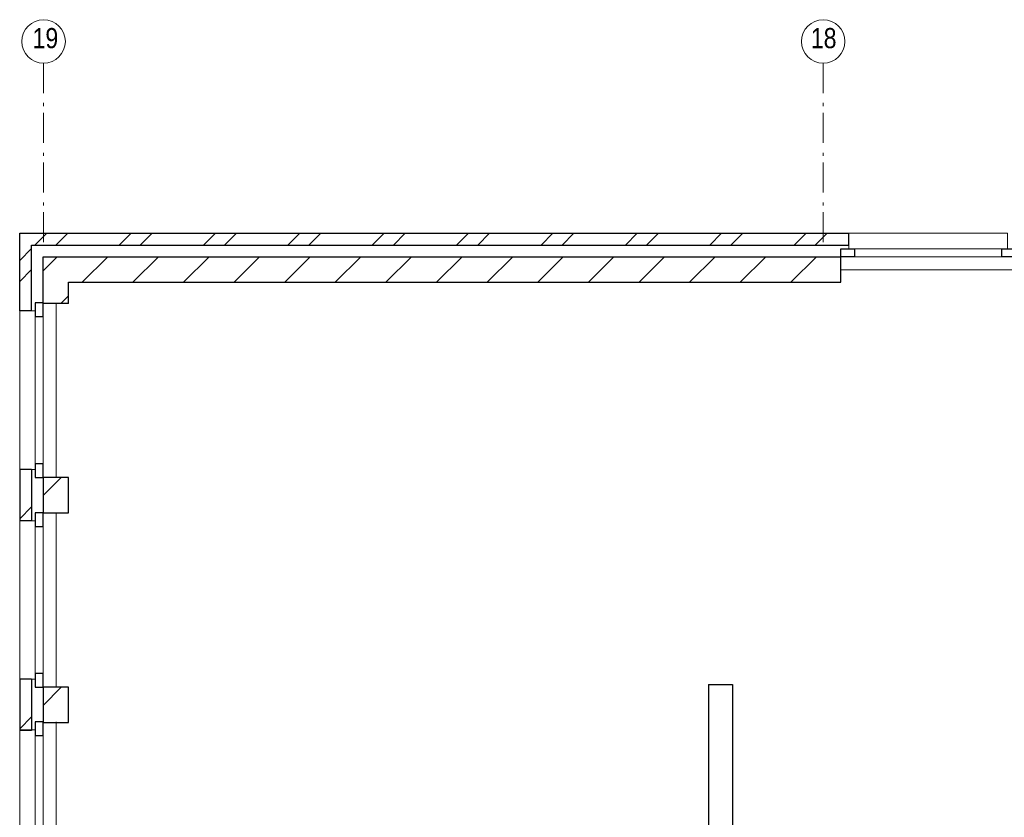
# Model space of a CAD drawing. Header units: millimetres. Extents: x 293454 to 524618, y 211738 to 307297.
# Tile 41 of 152: x 405943 to 414196, y 258836 to 265525. Entities that reach past the tile are written whole.
import ezdxf

# ---------------------------------------------------------------- set-up
doc = ezdxf.new("R2010")
doc.units = ezdxf.units.MM
doc.header["$LTSCALE"] = 400
doc.linetypes.add('STYLE_06', pattern=[1.041641, 0.625, -0.208282, 0.069427, -0.138931])
for name, color, linetype, lineweight in [('Buitenkozijnen', 140, 'Continuous', 15), ('mat-baksteen', 5, 'Continuous', 25), ('mat-beton (ihwg)', 5, 'Continuous', 25), ('mat-kalkzandsteen', 5, 'Continuous', 25), ('None', 7, 'Continuous', 9)]:
    doc.layers.add(name, color=color, linetype=linetype, lineweight=lineweight)
doc.styles.add('Arial Narrow', font='ARIALN.TTF', dxfattribs={"height": 222.25})

# ---------------------------------------------------------------- blocks, each defined once
blk = doc.blocks.new('*X835')
at = {"layer": 'None', "lineweight": 9}
for p, q in [((-55756.7, 8590), (-55656.7, 8690)), ((-55580.3, 8590), (-55480.3, 8690)), ((-55049.6, 8590), (-54949.6, 8690)), ((-54873.2, 8590), (-54773.2, 8690)), ((-54342.5, 8590), (-54242.5, 8690)), ((-54166.1, 8590), (-54066.1, 8690)), ((-53635.4, 8590), (-53535.4, 8690)), ((-53459, 8590), (-53359, 8690)), ((-52928.3, 8590), (-52828.3, 8690)), ((-52751.9, 8590), (-52651.9, 8690)), ((-52221.2, 8590), (-52121.2, 8690)), ((-52044.8, 8590), (-51944.8, 8690)), ((-51514.1, 8590), (-51414.1, 8690)), ((-51337.7, 8590), (-51237.7, 8690)), ((-50807, 8590), (-50707, 8690)), ((-50630.6, 8590), (-50530.6, 8690)), ((-50099.9, 8590), (-49999.9, 8690)), ((-49923.5, 8590), (-49823.5, 8690)), ((-49392.8, 8590), (-49292.8, 8690)), ((-49216.4, 8590), (-49116.4, 8690))]:
    blk.add_line(p, q, dxfattribs=at)
blk = doc.blocks.new('*X836')
at = {"layer": 'None', "lineweight": 9}
for p, q in [((-55883.9, 8462.8), (-55783.9, 8562.8)), ((-55883.9, 8286.4), (-55783.9, 8386.4))]:
    blk.add_line(p, q, dxfattribs=at)
blk = doc.blocks.new('Gevelpui best-uitbr 1330 (2D)')
at = {"layer": 'Buitenkozijnen', "lineweight": 15}
for p, q in [((-731.5, 71), (731.5, 71)), ((-731.5, 4), (-731.5, 71)), ((-731.5, 4), (731.5, 4)), ((731.5, 4), (731.5, 71))]:
    blk.add_line(p, q, dxfattribs=at)
at = {"layer": 'Buitenkozijnen', "color": 92, "lineweight": 25}
for points in [[(-731.5, 71), (-617.5, 71), (-617.5, 4), (-731.5, 4)], [(617.5, 71), (731.5, 71), (731.5, 4), (617.5, 4)]]:
    blk.add_lwpolyline(points, close=True, dxfattribs=at)
at = {"layer": 'None', "color": 43, "linetype": 'Continuous', "lineweight": 9}
blk.add_line((-731.5, -107), (731.5, -107), dxfattribs=at)
at = {"layer": 'None', "color": 43, "linetype": 'Continuous', "lineweight": 9, "flags": 128}
blk.add_lwpolyline([(-665, 71), (-665, 200), (665, 200), (665, 71)], dxfattribs=at)
blk = doc.blocks.new('*X837')
at = {"layer": 'None', "lineweight": 9}
for p, q in [((-55628.9, 8435), (-55569.9, 8494)), ((-55359.6, 8280), (-55145.6, 8494)), ((-54935.3, 8280), (-54721.3, 8494)), ((-54511.1, 8280), (-54297.1, 8494)), ((-54086.8, 8280), (-53872.8, 8494)), ((-53662.6, 8280), (-53448.6, 8494)), ((-53238.3, 8280), (-53024.3, 8494)), ((-52814, 8280), (-52600, 8494)), ((-52389.8, 8280), (-52175.8, 8494)), ((-51965.5, 8280), (-51751.5, 8494)), ((-51541.2, 8280), (-51327.2, 8494)), ((-51117, 8280), (-50903, 8494)), ((-50692.7, 8280), (-50478.7, 8494)), ((-50268.4, 8280), (-50054.4, 8494)), ((-49844.2, 8280), (-49630.2, 8494)), ((-49419.9, 8280), (-49205.9, 8494))]:
    blk.add_line(p, q, dxfattribs=at)
blk = doc.blocks.new('*X838')
at = {"layer": 'None', "lineweight": 9}
for p, q in [((-55687.9, 8375.9), (-55628.9, 8435)), ((-55538.6, 8101), (-55473.9, 8165.7))]:
    blk.add_line(p, q, dxfattribs=at)
blk = doc.blocks.new('*X48')
at = {"layer": 'None', "lineweight": 9}
blk.add_line((-148.5, -148.5), (4, 4), dxfattribs=at)
blk = doc.blocks.new('*X49')
at = {"layer": 'None', "lineweight": 9}
blk.add_line((100, 100), (200, 200), dxfattribs=at)
blk = doc.blocks.new('Penant best-uitbr  (2D)')
at = {"layer": 'mat-baksteen', "lineweight": 25}
for p, q in [((-215, 200), (215, 200)), ((-215, 100), (-215, 200)), ((215, 100), (215, 200)), ((-215, 100), (215, 100))]:
    blk.add_line(p, q, dxfattribs=at)
at = {"layer": 'mat-kalkzandsteen', "lineweight": 25}
blk.add_lwpolyline([(-148.5, 4), (148.5, 4), (148.5, -210), (-148.5, -210)], close=True, dxfattribs=at)
at = {"layer": 'mat-baksteen'}
blk.add_blockref('*X49', (0, 0), dxfattribs=at)
at = {"layer": 'mat-kalkzandsteen'}
blk.add_blockref('*X48', (0, 0), dxfattribs=at)
blk = doc.blocks.new('*U1657')
at = {"layer": 'None', "color": 7, "linetype": 'STYLE_06', "lineweight": 9}
for p, q in [((-55683.9, 10116.2), (-55683.9, 8616.2)), ((-49148.9, 10116.2), (-49148.9, 8616.2))]:
    blk.add_line(p, q, dxfattribs=at)
at = {"layer": 'None', "color": 43, "linetype": 'Continuous', "lineweight": 9}
for centre in [(-55683.9, 10298.8), (-49148.9, 10298.8)]:
    blk.add_circle(centre, 182.6, dxfattribs=at)
at = {"layer": 'None', "color": 8, "char_height": 169.33, "attachment_point": 1, "style": 'Arial Narrow'}
for s, insert in [('19', (-55776.4, 10411.6)), ('18', (-49252.7, 10411.6))]:
    blk.add_mtext(s, dxfattribs=dict(at, insert=insert))

msp = doc.modelspace()

# ---------------------------------------------------------------- linework, layer by layer
at = {"layer": 'mat-baksteen', "lineweight": 25}
for p, q in [((405942.84062, 263733.5115), (412892.84062, 263733.5115)), ((405942.84062, 263083.5115), (405942.84062, 263733.5115)), ((412892.84062, 263633.5115), (412892.84062, 263733.5115)), ((406042.84062, 263633.5115), (412892.84062, 263633.5115)), ((406042.84062, 263083.5115), (406042.84062, 263633.5115)), ((406042.84062, 263083.5115), (405942.84062, 263083.5115))]:
    msp.add_line(p, q, dxfattribs=at)
at = {"layer": 'mat-beton (ihwg)', "lineweight": 25}
for p, q in [((411717.84062, 259948.5115), (411717.84062, 257278.5115)), ((411717.84062, 259948.5115), (411917.84062, 259948.5115)), ((411917.84062, 259948.5115), (411917.84062, 257278.5115))]:
    msp.add_line(p, q, dxfattribs=at)
at = {"layer": 'mat-kalkzandsteen', "lineweight": 25}
for p, q in [((406138.84062, 263537.5115), (412826.34062, 263537.5115)), ((406138.84062, 263144.5115), (406138.84062, 263537.5115)), ((412826.34062, 263323.5115), (412826.34062, 263537.5115)), ((406352.84062, 263323.5115), (412826.34062, 263323.5115)), ((406352.84062, 263144.5115), (406352.84062, 263323.5115)), ((406352.84062, 263144.5115), (406138.84062, 263144.5115))]:
    msp.add_line(p, q, dxfattribs=at)

# ---------------------------------------------------------------- block references
at = {"layer": 'mat-baksteen'}
for name in ['*X835', '*X836']:
    msp.add_blockref(name, (461826.78125, 255043.5115), dxfattribs=at)
at = {"layer": 'mat-kalkzandsteen'}
for name in ['*X837', '*X838']:
    msp.add_blockref(name, (461826.78125, 255043.5115), dxfattribs=at)
at = {"layer": 'mat-kalkzandsteen', "color": 7, "xscale": -1, "rotation": 90}
for name, p in [('Gevelpui best-uitbr 1330 (2D)', (406142.84062, 262418.5115)), ('Penant best-uitbr  (2D)', (406142.84062, 261538.5115)), ('Penant best-uitbr  (2D)', (406142.84062, 261538.5115)), ('Penant best-uitbr  (2D)', (406142.84062, 261538.5115)), ('Gevelpui best-uitbr 1330 (2D)', (406142.84062, 260658.5115)), ('Penant best-uitbr  (2D)', (406142.84062, 259778.5115)), ('Gevelpui best-uitbr 1330 (2D)', (406142.84062, 258904.0115))]:
    msp.add_blockref(name, p, dxfattribs=at)
at = {"layer": 'None', "color": 7}
for name, p in [('*U1657', (461826.78125, 255043.5115)), ('Gevelpui best-uitbr 1330 (2D)', (413557.84062, 263533.5115))]:
    msp.add_blockref(name, p, dxfattribs=at)

doc.saveas('drawing.dxf')
